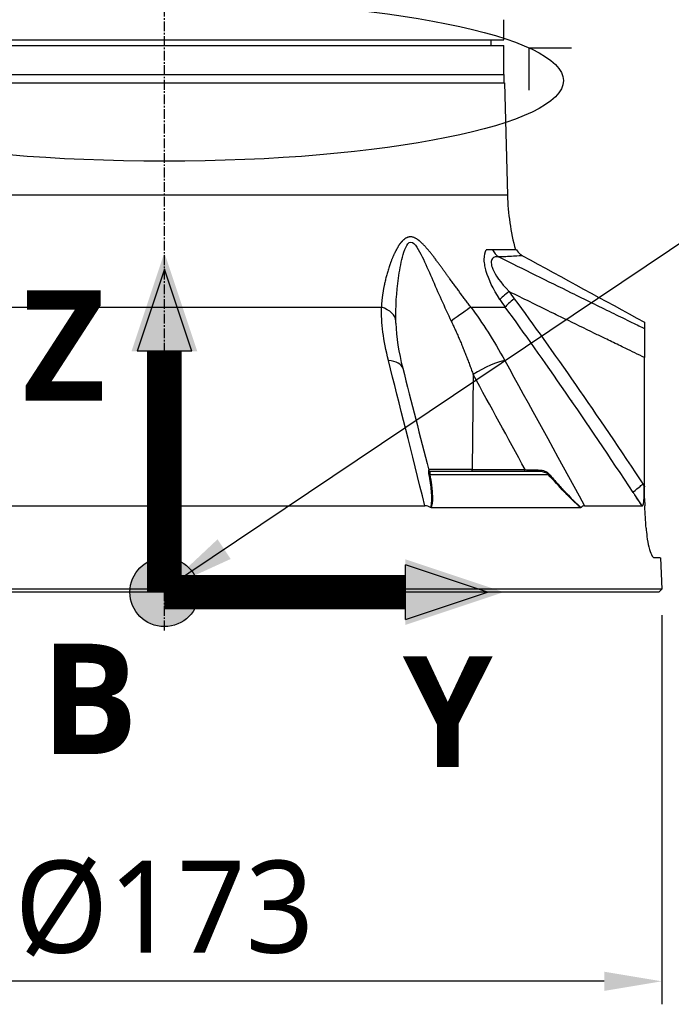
# Model space of a CAD drawing. Header units: millimetres. Extents: x 0 to 4378, y 0 to 2376.
# Tile 110 of 256: x 1620 to 1733, y 531 to 702. Entities that reach past the tile are written whole.
import ezdxf

# ---------------------------------------------------------------- set-up
doc = ezdxf.new("R2010")
doc.units = ezdxf.units.MM
doc.header["$LTSCALE"] = 0.2
doc.linetypes.add('CENTER2', pattern=[1.125, 0.75, -0.125, 0.125, -0.125])
for name, color, linetype in [('02_Center Line', 1, 'CENTER2'), ('07_Special Line2', 76, 'Continuous'), ('12_Before Rev.Num.', 5, 'Continuous'), ('13_After Rev.Num.', 6, 'Continuous')]:
    doc.layers.add(name, color=color, linetype=linetype)
doc.layers.add('14_Mark', color=7, linetype='Continuous', true_color=0xe03c31)
doc.styles.add('Rainbow-5.0 Style', font='malgunsl.ttf')
doc.dimstyles.new('Rainbow-5.0 Style', dxfattribs={"dimtxt": 4, "dimasz": 2.5, "dimexe": 1, "dimexo": 1, "dimgap": 1, "dimtad": 1, "dimdsep": 46, "dimtxsty": 'Rainbow-5.0 Style', "dimcen": 0, "dimclrd": 251, "dimclre": 251, "dimclrt": 7, "dimazin": 3, "dimtp": 0.1, "dimtm": 0.1000000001, "dimtfac": 0.61, "dimtmove": 0, "dimatfit": 3, "dimfxl": 1, "dimlwd": -1, "dimlwe": -1, "dimarcsym": 1})

# ---------------------------------------------------------------- blocks, each defined once
blk = doc.blocks.new('*D119')
at = {"color": 251, "linetype": 'ByBlock', "transparency": 16777216}
for p, q in [((1649.046442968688, 771.4572086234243), (1818.695553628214, 771.4572086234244)), ((1814.695553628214, 612.2572086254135), (1814.695553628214, 761.4572086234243)), ((1735.476601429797, 602.2572086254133), (1818.695553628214, 602.2572086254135))]:
    blk.add_line(p, q, dxfattribs=at)
at = {"color": 251, "transparency": 16777216}
for points in [[(1813.028886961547, 761.4572086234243), (1816.362220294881, 761.4572086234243), (1814.695553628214, 771.4572086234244)], [(1813.028886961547, 612.2572086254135), (1816.362220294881, 612.2572086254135), (1814.695553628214, 602.2572086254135)]]:
    blk.add_solid(points, dxfattribs=at)
at = {"layer": 'Defpoints', "color": 0, "transparency": 16777216}
for p in [(1645.046442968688, 771.4572086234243), (1814.695553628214, 771.4572086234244), (1731.476601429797, 602.2572086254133)]:
    blk.add_point(p, dxfattribs=at)
at = {"color": 7, "transparency": 16777216, "insert": (1802.380121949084, 686.8572086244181), "char_height": 16, "attachment_point": 5, "rotation": 90, "style": 'Rainbow-5.0 Style'}
blk.add_mtext('169.2', dxfattribs=at)
blk = doc.blocks.new('*D125')
at = {"color": 251, "linetype": 'ByBlock', "transparency": 16777216}
for p, q in [((1558.616284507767, 598.2572086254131), (1558.616284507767, 530.6151441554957)), ((1731.476601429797, 598.2572086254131), (1731.476601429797, 530.6151441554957)), ((1721.476601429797, 534.6151441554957), (1568.616284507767, 534.6151441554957))]:
    blk.add_line(p, q, dxfattribs=at)
at = {"color": 251, "transparency": 16777216}
for points in [[(1568.616284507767, 536.2818108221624), (1568.616284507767, 532.9484774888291), (1558.616284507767, 534.6151441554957)], [(1721.476601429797, 536.2818108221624), (1721.476601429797, 532.9484774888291), (1731.476601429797, 534.6151441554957)]]:
    blk.add_solid(points, dxfattribs=at)
at = {"layer": 'Defpoints', "color": 0, "transparency": 16777216}
for p in [(1558.616284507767, 602.2572086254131), (1731.476601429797, 602.2572086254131), (1558.616284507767, 534.6151441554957)]:
    blk.add_point(p, dxfattribs=at)
at = {"color": 7, "transparency": 16777216, "insert": (1645.046442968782, 547.2351305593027), "char_height": 16, "attachment_point": 5, "style": 'Rainbow-5.0 Style'}
blk.add_mtext('%%C173', dxfattribs=at)
blk = doc.blocks.new('A$C51789057')
for p, q in [((58.99788131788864, 96), (58.99788131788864, 99)), ((-58.9978813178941, 96), (58.99788131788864, 96)), ((56.69526961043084, 96), (56.71272467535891, 95)), ((-59, 95), (59, 95)), ((59, 90), (59, 95)), ((-59, 90), (59, 90)), ((-59, 89.99999999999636), (59, 89.99999999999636)), ((59, 90), (59, 88.5)), ((-40.36738951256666, 88.5), (59.0916507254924, 88.5)), ((59.0916507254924, 88.5), (59.60191148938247, 69.01392758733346)), ((34.81907760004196, 69.01392758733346), (-41.08654323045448, 69.01392758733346)), ((59.60191148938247, 69.01392758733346), (34.81907760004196, 69.01392758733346)), ((57.02322137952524, 59.5), (55.92673911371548, 59.5)), ((61.15229047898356, 59.5), (57.02322137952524, 59.5)), ((-37.69948853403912, 49.53608112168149), (37.69948853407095, 49.53608112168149)), ((53.26389373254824, 49.53608112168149), (59.22319716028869, 49.53608112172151)), ((58.77755296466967, 40.18198255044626), (58.7774727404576, 40.18210167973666)), ((83.42887954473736, 18.35216030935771), (83.42893088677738, 40.77397349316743)), ((53.65089358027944, 37.81226609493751), (53.4853566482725, 21.29312819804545)), ((70.72883824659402, 33.28157056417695), (70.72883824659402, 33.27211003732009)), ((71.0288382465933, 32.84434505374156), (71.0288382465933, 32.83492523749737)), ((73.72883824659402, 28.88293441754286), (73.72883824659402, 28.87500121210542)), ((73.82883824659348, 28.73533918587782), (73.82883824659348, 28.72749287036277)), ((74.0288382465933, 28.43996850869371), (74.0288382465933, 28.43230250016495)), ((74.32644903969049, 28.0000000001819), (74.32145529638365, 28.0000000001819)), ((53.48534690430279, 21.29214691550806), (45.90464387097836, 21.29214691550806)), ((46.21265962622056, 21), (65.2126522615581, 21)), ((53.48536429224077, 21.29410963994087), (62.68626785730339, 21.29214691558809)), ((46.1154336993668, 20.46418141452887), (66.68335319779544, 20.46418141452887)), ((80.82883824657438, 18.26935042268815), (80.82883824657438, 18.26957498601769)), ((81.22883824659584, 17.66451155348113), (81.22883824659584, 17.66458568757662)), ((81.47883824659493, 17.32792990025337), (81.47883824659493, 17.32799389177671)), ((81.47883824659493, 17.28461005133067), (81.47883824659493, 17.28475604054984)), ((83.14998852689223, 18.76201752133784), (83.35489165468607, 18.45290484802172)), ((83.42887409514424, 16.09905492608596), (83.35961085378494, 18.30291883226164)), ((83.42887409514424, 16.09905492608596), (83.42887954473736, 18.35216030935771)), ((82.99481480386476, 14.99650004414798), (81.73949372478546, 16.89132182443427)), ((83.42887463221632, 16.27118341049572), (83.46932631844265, 14.9841596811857)), ((-45.2628946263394, 14.99258666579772), (45.26289462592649, 14.99258666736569)), ((46.33548263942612, 14.69478612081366), (72.35160561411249, 14.69478612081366)), ((73.01517167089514, 14.99258666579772), (82.99519300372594, 14.99258666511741)), ((83.47016230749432, 14.88228261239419), (83.46353557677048, 14.98373622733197)), ((86.221094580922, 5.986806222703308), (86.41270871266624, 0.4996954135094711)), ((86.41270871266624, 0.4996954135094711), (-86.41270871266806, 0.4996954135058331)), ((85.93015846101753, 0), (-85.93015846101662, -3.637978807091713e-12)), ((86.41270871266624, 0.4996954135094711), (85.93015846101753, 0))]:
    blk.add_line(p, q)
blk.add_arc((99.5882044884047, 70.06100551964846), 40.00000000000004, 181.4999999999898, 195.3090343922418)
for centre, major_axis, ratio, start_param, end_param in [((59.52340639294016, 60.85018029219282), (-0.03806951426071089, 2.999758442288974), 0.9340632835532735, 2.025780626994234, 2.597153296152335), ((60.68663713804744, 52.30560269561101), (-2.480235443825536, -1.687729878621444), 0.1308235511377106, 4.948035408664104, 5.895303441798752), ((98.75264978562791, 66.20846790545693), (45.75208855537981, -9.383181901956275), 0.7959866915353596, 3.813983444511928, 3.853066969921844), ((61.56010725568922, 51.07545045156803), (-2.411352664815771, -1.784762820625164), 0.1400622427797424, 4.942659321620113, 5.910605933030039), ((35.22015836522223, 46.97046557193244), (4.999473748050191, 0.07254131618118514), 0.5854112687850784, 0.01994080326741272, 1.043431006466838), ((49.76096085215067, 46.97046557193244), (4.053536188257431, 2.927258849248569), 0.01176237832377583, 0.5188713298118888, 1.542361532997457), ((58.24738666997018, 106.6960910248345), (169.1336206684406, -92.68933907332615), 0.2220571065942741, 4.975886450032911, 4.981824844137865), ((36.56814741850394, 37.68138112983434), (4.844711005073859, 1.236440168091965), 0.4687791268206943, 6.283170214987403, 7.230215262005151), ((55.56365506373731, 37.68138154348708), (-4.385303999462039, -2.401896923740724), 0.218433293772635, 3.646285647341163, 5.04123041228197), ((36.56814741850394, 37.68138112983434), (4.844711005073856, 1.236440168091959), 0.4687791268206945, 6.282298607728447, 6.283170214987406), ((46.21265962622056, 21.29999999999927), (-1.756372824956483e-14, -0.2999999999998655), 0.999992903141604, 4.959733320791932, 6.283185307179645), ((46.24614998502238, 20.65701769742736), (-0.295149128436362, -0.0537307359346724), 0.6605644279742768, 0.2582544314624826, 0.9958373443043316), ((53.3705811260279, 21.29999999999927), (1.01237377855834e-16, -0.3000000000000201), 0.3826834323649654, 0, 1.547888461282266), ((62.57150254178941, 21.30000000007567), (2.391165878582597e-13, -0.3000000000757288), 0.3826834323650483, 0, 1.544615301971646), ((65.21265227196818, 21.29999306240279), (3.08883057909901e-11, -0.2999930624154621), 0.003767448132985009, 8.65367947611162e-06, 1.323476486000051), ((66.87237018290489, 20.65701769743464), (-0.2236197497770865, -0.1999855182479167), 0.1344646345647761, 0.4552805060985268, 1.192863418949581), ((70.32023226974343, 35.69275240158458), (166.0234753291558, -250.6170606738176), 0.002880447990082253, 4.783917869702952, 4.785571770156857), ((80.91902415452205, 25.69485954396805), (-1.77405486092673, 11.65337647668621), 0.1452992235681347, 4.003320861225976, 4.019878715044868), ((84.22234143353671, 18.43069115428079), (2.500948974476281, 1.656880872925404), 0.1278304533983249, 1.807960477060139, 1.837343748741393), ((-1075.350872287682, -700.4975617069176), (1234.455022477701, -656.3476469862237), 0.9653511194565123, 1.057223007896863, 1.058864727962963), ((1.662825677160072, -89.56889201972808), (11.91721721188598, -378.2196698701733), 0.2321113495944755, 1.843580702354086, 1.843591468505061), ((4.550487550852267, 149.4239640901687), (-79.84917252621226, 134.1595571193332), 0.1101017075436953, 3.086416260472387, 3.086718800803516)]:
    blk.add_ellipse(centre, major_axis=major_axis, ratio=ratio, start_param=start_param, end_param=end_param)
for points, knots in [([(58.99788131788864, 99), (58.99788131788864, 99.05596077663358), (58.99796531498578, 99.11269328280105), (58.99811344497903, 99.1654994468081), (58.9982615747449, 99.21830553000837), (58.99847675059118, 99.2686417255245), (58.99870808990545, 99.31234000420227), (58.99893943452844, 99.35603928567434), (58.9991914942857, 99.39430562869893), (58.99940466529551, 99.42397035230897), (58.9996178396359, 99.45363553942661), (58.999796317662, 99.47553683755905), (58.99989822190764, 99.48784235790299), (58.99996471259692, 99.49587148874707), (58.99999999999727, 99.49998670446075), (58.99999999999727, 99.49999996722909), (58.99999999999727, 99.49999998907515), (58.99999999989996, 99.4999999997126), (58.99999999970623, 99.49999999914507)], [0, 0, 0, 0, 0.107467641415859, 0.107467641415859, 0.107467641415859, 0.21493511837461, 0.21493511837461, 0.21493511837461, 0.322405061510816, 0.322405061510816, 0.322405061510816, 0.42987668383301, 0.42987668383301, 0.42987668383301, 0.499999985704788, 0.499999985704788, 0.499999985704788, 0.5001154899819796, 0.5001154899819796, 0.5001154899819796, 0.5001154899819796]), ([(40.21779140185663, 47.10135030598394), (40.17206216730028, 49.57898896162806), (40.3264571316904, 52.0938693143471), (40.84073780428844, 55.82628754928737), (41.05679069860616, 57.06824092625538), (41.51915879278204, 58.83909390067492), (41.69741498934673, 59.42105135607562), (42.15441046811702, 60.41320603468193), (42.45009118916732, 60.84085682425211), (43.18516658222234, 60.8554820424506), (43.55839742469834, 60.43496582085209), (44.20349555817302, 59.45857231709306), (44.49641645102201, 58.88973995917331), (45.36066876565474, 57.11547964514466), (45.89887805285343, 55.8675522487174), (47.53784725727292, 52.11809018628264), (48.65384611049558, 49.5860352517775), (49.841789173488, 47.10135030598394)], [0, 0, 0, 0, 0.25, 0.25, 0.375, 0.375, 0.4375, 0.4375, 0.5, 0.5, 0.5625, 0.5625, 0.624999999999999, 0.624999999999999, 0.749999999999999, 0.749999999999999, 1, 1, 1, 1]), ([(58.30714185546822, 50.86597543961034), (57.07439033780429, 52.73440923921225), (56.31627285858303, 54.38834393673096), (55.82079698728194, 56.09867738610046), (55.74432623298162, 56.42313836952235), (55.6331870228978, 57.03551572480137), (55.58110359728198, 57.48206296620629), (55.565886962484, 58.54331409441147), (55.69901037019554, 59.13820033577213), (55.90242491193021, 59.50038542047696)], [0, 0, 0, 0, 0.500000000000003, 0.500000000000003, 0.625000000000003, 0.625000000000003, 0.750000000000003, 0.750000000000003, 1, 1, 1, 1]), ([(58.10472569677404, 58.26571478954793), (57.9798192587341, 58.2901091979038), (57.86517972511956, 58.3018376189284), (57.65820162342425, 58.30491157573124), (57.59058088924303, 58.301332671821), (57.27600137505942, 58.23689834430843), (57.12659246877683, 58.15575161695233), (56.84951246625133, 57.80342198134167), (56.78167470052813, 57.5538421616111), (56.79417299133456, 57.09152009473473), (56.81742807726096, 56.92277821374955), (56.88223459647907, 56.650425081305), (56.90882508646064, 56.55643208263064), (56.97220394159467, 56.36244968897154), (57.02567830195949, 56.2216211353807), (57.45597740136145, 55.16844764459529), (58.3822974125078, 53.8174557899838), (59.8928800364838, 52.22707185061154)], [0, 0, 0, 0, 0.0624999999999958, 0.0624999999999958, 0.124999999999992, 0.124999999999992, 0.249999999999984, 0.249999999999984, 0.374999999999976, 0.374999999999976, 0.437499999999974, 0.437499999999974, 0.468749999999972, 0.468749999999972, 0.499999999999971, 0.499999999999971, 1, 1, 1, 1]), ([(58.10472569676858, 58.26571478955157), (62.40498413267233, 56.13283995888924), (66.59834659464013, 54.06057669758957), (70.68311162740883, 52.05000818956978), (73.06236855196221, 50.87891046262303), (75.40478489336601, 49.7287435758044), (77.71001831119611, 48.59971959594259), (78.73617733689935, 48.09714222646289), (79.75496819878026, 47.59875376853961), (80.76636126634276, 47.10457249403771), (80.91984649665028, 47.029577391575), (81.07317028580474, 46.95462506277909), (81.2263419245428, 46.87963488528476), (81.62809018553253, 46.68294590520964), (82.02851364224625, 46.48820591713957), (82.42782516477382, 46.29331563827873)], [0, 0, 0, 0, 0.5039546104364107, 0.5039546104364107, 0.5039546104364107, 0.7974935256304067, 0.7974935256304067, 0.7974935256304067, 0.9281603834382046, 0.9281603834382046, 0.9281603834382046, 0.9479898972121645, 0.9479898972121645, 0.9479898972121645, 1, 1, 1, 1]), ([(62.24514397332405, 58.47133172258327), (62.24426314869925, 58.47181501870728), (61.89677616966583, 58.4485269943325), (61.21213423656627, 58.40880540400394), (60.87763127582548, 58.38939819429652), (60.46421544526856, 58.36499954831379), (59.96754446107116, 58.3376681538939), (59.95625959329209, 58.33704715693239), (59.94492971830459, 58.33642466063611), (59.93355498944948, 58.33580074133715), (59.55226635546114, 58.31488654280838), (59.11543962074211, 58.28765212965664), (58.62933873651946, 58.27683426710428)], [0.5000316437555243, 0.5000316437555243, 0.5000316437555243, 0.5000316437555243, 0.7671377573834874, 0.7671377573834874, 0.7671377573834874, 0.8976406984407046, 0.8976406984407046, 0.8976406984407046, 0.9006058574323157, 0.9006058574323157, 0.9006058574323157, 1, 1, 1, 1]), ([(61.15229042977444, 59.5), (61.32521765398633, 59.22589756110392), (61.54596140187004, 58.97703117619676), (61.93705535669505, 58.65918180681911), (62.08749084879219, 58.55793559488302), (62.24514397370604, 58.47133172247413)], [0, 0, 0, 0, 0.09722787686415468, 0.09722787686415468, 0.1511906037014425, 0.1511906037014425, 0.1511906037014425, 0.1511906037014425]), ([(83.42889715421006, 40.77397225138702), (82.3116441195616, 41.3124574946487), (81.19410259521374, 41.85027716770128), (80.07700785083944, 42.38911604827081), (79.69816109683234, 42.57185557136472), (79.31936022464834, 42.75469749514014), (78.94060555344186, 42.93764105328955), (78.14692762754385, 43.32099807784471), (77.35344438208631, 43.70479092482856), (76.5601456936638, 44.08899539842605), (75.95572867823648, 44.38172211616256), (75.35141879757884, 44.67468778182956), (74.74721249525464, 44.96788342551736), (73.00848410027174, 45.81161443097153), (71.27060736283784, 46.65724520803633), (69.53349871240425, 47.504573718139), (68.87620061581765, 47.82519120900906), (68.219011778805, 48.1460505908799), (67.56192893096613, 48.46714410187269), (65.16827737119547, 49.63683828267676), (62.77602172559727, 50.80962300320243), (60.38498407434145, 51.9850799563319), (60.2209514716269, 52.06571995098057), (60.05692451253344, 52.14637260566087), (59.89294017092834, 52.2270422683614)], [0, 0, 0, 0, 0.1421652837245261, 0.1421652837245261, 0.1421652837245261, 0.190378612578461, 0.190378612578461, 0.190378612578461, 0.2914093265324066, 0.2914093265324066, 0.2914093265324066, 0.368384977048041, 0.368384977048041, 0.368384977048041, 0.5898983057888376, 0.5898983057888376, 0.5898983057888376, 0.673715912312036, 0.673715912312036, 0.673715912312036, 0.979050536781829, 0.979050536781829, 0.979050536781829, 0.9999974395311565, 0.9999974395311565, 0.9999974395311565, 0.9999974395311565]), ([(83.42889948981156, 46.90031270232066), (83.42889951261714, 46.90031268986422), (83.42889953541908, 46.90031165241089), (83.42889955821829, 46.9003095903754), (83.4289026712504, 46.90002804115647), (83.42890574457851, 46.88063340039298), (83.42890877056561, 46.84328919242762), (83.42891181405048, 46.80572905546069), (83.42891480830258, 46.75001255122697), (83.4289177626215, 46.67749663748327), (83.42891779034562, 46.67681612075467), (83.42891781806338, 46.67613412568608), (83.42891784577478, 46.67545065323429), (83.42892076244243, 46.60351259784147), (83.42892361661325, 46.5063667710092), (83.42892648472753, 46.41498937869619), (83.42892654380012, 46.41310733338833), (83.4289266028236, 46.41122817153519), (83.42892666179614, 46.40935213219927), (83.42892949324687, 46.31927699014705), (83.42893228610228, 46.20948323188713), (83.42893436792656, 45.82102949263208)], [0.4990871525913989, 0.4990871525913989, 0.4990871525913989, 0.4990871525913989, 0.5, 0.5, 0.5, 0.6246396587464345, 0.6246396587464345, 0.6246396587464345, 0.75, 0.75, 0.75, 0.7511764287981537, 0.7511764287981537, 0.7511764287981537, 0.875, 0.875, 0.875, 0.877550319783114, 0.877550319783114, 0.877550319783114, 1, 1, 1, 1]), ([(83.42893436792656, 45.82102949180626), (83.4289352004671, 45.66559109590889), (83.42893575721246, 45.41733119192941), (83.42893631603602, 44.77031784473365), (83.42893629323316, 44.36192014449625), (83.42893560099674, 43.44018444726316), (83.42893495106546, 42.93084888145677), (83.42893322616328, 41.87742706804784), (83.4289321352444, 41.32297162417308), (83.42889715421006, 40.77397225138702)], [-0.6621411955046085, -0.6621411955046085, -0.6621411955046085, -0.6621411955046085, -0.500004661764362, -0.500004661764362, -0.330185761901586, -0.330185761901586, -0.1648010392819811, -0.1648010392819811, -7.303728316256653e-06, -7.303728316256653e-06, -7.303728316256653e-06, -7.303728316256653e-06]), ([(45.96985338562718, 20.55527606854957), (45.93111392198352, 20.76284622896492), (45.9185848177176, 20.94457891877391), (45.91747518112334, 21.05230878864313), (45.91638779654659, 21.15787830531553), (45.92441206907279, 21.21696887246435), (45.92195599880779, 21.22605598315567)], [0, 0, 0, 0, 0.5, 0.5, 0.5, 0.9899732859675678, 0.9899732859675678, 0.9899732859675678, 0.9899732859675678]), ([(46.25602205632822, 14.71446385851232), (46.3670328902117, 15.03390638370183), (46.43287052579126, 15.40662396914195), (46.45518820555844, 15.83592443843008), (46.45904629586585, 15.91013824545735), (46.46135443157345, 15.98002058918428), (46.4628575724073, 16.04830002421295), (46.46570205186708, 16.17750910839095), (46.46510322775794, 16.30134020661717), (46.46227062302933, 16.43965088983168), (46.4579411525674, 16.65105067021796), (46.44734051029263, 16.88647978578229), (46.43063487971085, 17.14458550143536), (46.42248074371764, 17.27056871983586), (46.41280494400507, 17.39791812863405), (46.40183668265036, 17.52655594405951), (46.32292087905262, 18.45209521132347), (46.17616813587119, 19.44982364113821), (45.96985338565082, 20.55527606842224)], [3.037985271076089e-06, 3.037985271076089e-06, 3.037985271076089e-06, 3.037985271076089e-06, 0.249999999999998, 0.249999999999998, 0.249999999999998, 0.2932173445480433, 0.2932173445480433, 0.2932173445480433, 0.374999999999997, 0.374999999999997, 0.374999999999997, 0.499999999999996, 0.499999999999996, 0.499999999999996, 0.5610133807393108, 0.5610133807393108, 0.5610133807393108, 1, 1, 1, 1]), ([(46.21265962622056, 21), (46.21163934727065, 21), (46.18730065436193, 20.99241500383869), (46.16970848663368, 20.96549974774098), (46.16091240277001, 20.95204211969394), (46.15302286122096, 20.93614381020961), (46.14626920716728, 20.92010515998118), (46.13951555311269, 20.9040665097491), (46.13688644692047, 20.89842185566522), (46.12978470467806, 20.87331246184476), (46.10137773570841, 20.77287488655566), (46.09574509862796, 20.62295855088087), (46.1154336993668, 20.46418141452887)], [0, 0, 0, 0, 0.250000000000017, 0.250000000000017, 0.250000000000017, 0.375000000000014, 0.375000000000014, 0.375000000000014, 0.500000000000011, 0.500000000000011, 0.500000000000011, 1, 1, 1, 1]), ([(62.68626823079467, 21.29214691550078), (62.80536151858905, 21.28878362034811), (62.96461826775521, 21.28388317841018), (63.37402608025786, 21.27254198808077), (63.65932846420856, 21.26535034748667), (64.45847859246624, 21.24449980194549), (64.89771297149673, 21.234067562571), (65.21374811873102, 21.22655100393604)], [0, 0, 0, 0, 0.249999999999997, 0.249999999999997, 0.499999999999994, 0.499999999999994, 0.9999999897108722, 0.9999999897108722, 0.9999999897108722, 0.9999999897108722]), ([(65.21374811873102, 21.22655100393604), (65.51414538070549, 21.21941077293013), (65.76293809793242, 21.17579341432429), (66.07475576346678, 21.05349668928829), (66.38657342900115, 20.93119996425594), (66.63301649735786, 20.76373177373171), (66.81484775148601, 20.55527606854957)], [0, 0, 0, 0, 0.5, 0.5, 0.5, 1, 1, 1, 1]), ([(66.81484775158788, 20.55527606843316), (67.36543423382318, 19.92406830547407), (67.89389006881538, 19.32734981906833), (68.40095011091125, 18.76592805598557), (68.65448013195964, 18.48521717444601), (68.90265294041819, 18.21334998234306), (69.14539227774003, 17.95041336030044), (69.27018949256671, 17.81523231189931), (69.40409780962, 17.67101108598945), (69.53749700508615, 17.52790569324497), (69.66356860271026, 17.39266105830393), (69.78930533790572, 17.25830189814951), (69.9063374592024, 17.13345860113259), (70.3002842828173, 16.71321824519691), (70.61139895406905, 16.38398536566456), (70.94811710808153, 16.04769096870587), (71.02315048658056, 15.97275201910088), (71.0994452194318, 15.89734363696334), (71.17826424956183, 15.82054901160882), (71.61078984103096, 15.39913249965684), (72.0212026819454, 15.03152935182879), (72.40163089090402, 14.71445221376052)], [0, 0, 0, 0, 0.25, 0.25, 0.25, 0.375, 0.375, 0.375, 0.4392650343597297, 0.4392650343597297, 0.4392650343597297, 0.5, 0.5, 0.5, 0.7044425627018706, 0.7044425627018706, 0.7044425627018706, 0.75, 0.75, 0.75, 0.9999999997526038, 0.9999999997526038, 0.9999999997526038, 0.9999999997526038]), ([(46.1154336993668, 20.46418141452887), (46.23259495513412, 19.82353769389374), (46.32705237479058, 19.21942938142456), (46.39930343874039, 18.6517826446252), (46.43542897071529, 18.3679592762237), (46.46600435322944, 18.09325299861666), (46.49110771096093, 17.8276747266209), (46.50292147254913, 17.70269230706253), (46.51352283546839, 17.57972223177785), (46.52292281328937, 17.45879453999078), (46.5235099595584, 17.45124109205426), (46.52409241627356, 17.44369524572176), (46.52467013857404, 17.43615704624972), (46.53449696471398, 17.30793527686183), (46.54166249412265, 17.20462982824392), (46.55008769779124, 17.05834619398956), (46.57418899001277, 16.63988454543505), (46.57952452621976, 16.29377229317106), (46.56727959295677, 15.9947739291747), (46.56240244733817, 15.8756831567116), (46.55534206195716, 15.76369021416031), (46.54520370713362, 15.6575812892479), (46.52740746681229, 15.4713242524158), (46.50849661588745, 15.3340073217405), (46.47545454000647, 15.17646198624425), (46.44241250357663, 15.01891683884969), (46.39587694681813, 14.85835618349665), (46.33548351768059, 14.6947879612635)], [0, 0, 0, 0, 0.250000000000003, 0.250000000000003, 0.250000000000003, 0.375000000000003, 0.375000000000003, 0.375000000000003, 0.4338256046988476, 0.4338256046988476, 0.4338256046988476, 0.437500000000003, 0.437500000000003, 0.437500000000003, 0.500000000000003, 0.500000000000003, 0.500000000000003, 0.6787886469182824, 0.6787886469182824, 0.6787886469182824, 0.750000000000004, 0.750000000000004, 0.750000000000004, 0.875000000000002, 0.875000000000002, 0.875000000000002, 0.9999998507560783, 0.9999998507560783, 0.9999998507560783, 0.9999998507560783]), ([(72.35160624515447, 14.6947879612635), (72.14224867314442, 14.86461316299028), (71.92717301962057, 15.04757667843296), (71.70656828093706, 15.2437273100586), (71.59626578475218, 15.34180273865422), (71.48458413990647, 15.44317851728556), (71.37152156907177, 15.54783719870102), (71.25845899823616, 15.65249588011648), (71.11526642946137, 15.78809136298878), (71.02817569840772, 15.87163857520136), (70.98705311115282, 15.91108798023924), (70.94472987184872, 15.95194654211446), (70.90120410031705, 15.99418742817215), (70.7603693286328, 16.13086474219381), (70.60700834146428, 16.28249907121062), (70.4412241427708, 16.4488498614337), (70.22420341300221, 16.66661229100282), (69.96003807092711, 16.93654669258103), (69.72647083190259, 17.17831982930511), (69.63722927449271, 17.27069670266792), (69.54727331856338, 17.36425685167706), (69.45662212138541, 17.45893192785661), (68.59824685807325, 18.35540926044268), (67.67234455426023, 19.3575972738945), (66.68335319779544, 20.46418141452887)], [1.43745142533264e-07, 1.43745142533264e-07, 1.43745142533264e-07, 1.43745142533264e-07, 0.125, 0.125, 0.125, 0.1875, 0.1875, 0.1875, 0.25, 0.25, 0.25, 0.2795113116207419, 0.2795113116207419, 0.2795113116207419, 0.375, 0.375, 0.375, 0.5, 0.5, 0.5, 0.547760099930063, 0.547760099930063, 0.547760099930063, 1, 1, 1, 1]), ([(81.4660235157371, 17.30555111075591), (81.55913361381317, 17.47946423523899), (81.9365184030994, 17.84228031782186), (82.47976081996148, 18.26542841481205), (82.68970998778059, 18.42896422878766), (82.91902342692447, 18.59840033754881), (83.14998853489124, 18.76201752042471)], [0, 0, 0, 0, 0.7212539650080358, 0.7212539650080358, 0.7212539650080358, 1, 1, 1, 1]), ([(82.99481480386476, 14.99650004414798), (83.0334114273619, 14.99902532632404), (83.07255727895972, 15.02425734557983), (83.15073417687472, 15.13970801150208), (83.18813624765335, 15.24203322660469), (83.26362592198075, 15.54244880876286), (83.2946619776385, 15.76817941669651), (83.3403983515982, 16.26419663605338), (83.35460300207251, 16.53538241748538), (83.37654186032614, 17.2999897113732), (83.37248171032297, 17.81427147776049), (83.35926522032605, 18.30267249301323)], [1.055933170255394, 1.055933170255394, 1.055933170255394, 1.055933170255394, 1.099932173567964, 1.099932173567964, 1.15301570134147, 1.15301570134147, 1.23739034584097, 1.23739034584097, 1.321764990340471, 1.321764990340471, 1.465056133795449, 1.465056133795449, 1.465056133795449, 1.465056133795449]), ([(46.25601800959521, 14.7144522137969), (46.101279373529, 14.80262277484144), (45.94002889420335, 14.87243925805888), (45.60572832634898, 14.96783758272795), (45.43496014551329, 14.99258699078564), (45.2628946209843, 14.99258697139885)], [-0.1212578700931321, -0.1212578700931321, -0.1212578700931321, -0.1212578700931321, -0.06073354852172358, -0.06073354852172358, -1.219072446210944e-08, -1.219072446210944e-08, -1.219072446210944e-08, -1.219072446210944e-08]), ([(46.33548258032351, 14.69478929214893), (46.32127201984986, 14.69479823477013), (46.30696099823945, 14.6962882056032), (46.28023828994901, 14.70289961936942), (46.26778659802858, 14.70768959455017), (46.25601800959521, 14.7144522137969)], [-0.009677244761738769, -0.009677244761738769, -0.009677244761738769, -0.009677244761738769, -0.004619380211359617, -0.004619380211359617, -3.186487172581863e-06, -3.186487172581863e-06, -3.186487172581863e-06, -3.186487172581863e-06]), ([(72.40163089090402, 14.71445221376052), (72.39438227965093, 14.70769032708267), (72.38662248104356, 14.70290065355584), (72.36980494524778, 14.69628849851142), (72.36070678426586, 14.69479823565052), (72.3516055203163, 14.69478929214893)], [-0.009683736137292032, -0.009683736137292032, -0.009683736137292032, -0.009683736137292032, -0.005063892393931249, -0.005063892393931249, -9.827162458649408e-07, -9.827162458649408e-07, -9.827162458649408e-07, -9.827162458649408e-07]), ([(73.0151716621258, 14.99258697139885), (72.90875300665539, 14.99258699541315), (72.80330061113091, 14.96795180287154), (72.59672711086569, 14.87276167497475), (72.49704565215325, 14.80282850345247), (72.40163089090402, 14.71445221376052)], [-0.1213984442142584, -0.1213984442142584, -0.1213984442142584, -0.1213984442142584, -0.06074723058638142, -0.06074723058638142, -2.43663601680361e-05, -2.43663601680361e-05, -2.43663601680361e-05, -2.43663601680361e-05]), ([(83.70249191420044, 11.14143712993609), (83.7320149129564, 10.64082594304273), (83.77778554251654, 10.14889724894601), (83.9231964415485, 9.002407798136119), (84.03744809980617, 8.38128151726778), (84.31159741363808, 7.252236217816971), (84.46757325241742, 6.808089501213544), (84.84771839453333, 6.027604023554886), (85.00985825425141, 6.029114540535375), (85.21775065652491, 6.021853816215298), (85.35369229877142, 6.017105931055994), (85.75468600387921, 6.003100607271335), (85.95602253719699, 5.996068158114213), (86.13171835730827, 5.989930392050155), (86.17003615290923, 5.988591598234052), (86.21188310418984, 5.987129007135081), (86.22109456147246, 5.986806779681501), (86.221094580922, 5.986806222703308)], [1.000000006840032e-06, 1.000000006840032e-06, 1.000000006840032e-06, 1.000000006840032e-06, 0.151148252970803, 0.151148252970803, 0.3715932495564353, 0.3715932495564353, 0.6264728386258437, 0.6264728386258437, 1.04556403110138, 1.04556403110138, 2.146952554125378, 2.146952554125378, 4.688352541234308, 4.688352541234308, 5.791914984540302, 5.791914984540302, 6.659673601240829, 6.659673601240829, 6.659673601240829, 6.659673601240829])]:
    blk.add_open_spline(points, degree=3, knots=knots)
blk.add_rational_spline([(53.26389372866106, 49.53608111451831), (51.56149115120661, 51.74708448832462), (49.9399456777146, 53.99540544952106), (47.50567059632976, 57.32826061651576), (46.6983180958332, 58.43752941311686), (45.3792759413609, 60.01464969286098), (44.92881823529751, 60.52027845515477), (43.92245520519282, 61.38818379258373), (43.33285683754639, 61.76197598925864), (42.13840317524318, 61.74897579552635), (41.64117573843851, 61.3688417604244), (40.85633343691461, 60.48692648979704), (40.54055957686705, 59.9696309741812), (39.70475215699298, 58.39553944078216), (39.28815720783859, 57.29158088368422), (38.2367176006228, 53.9738757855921), (37.81644971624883, 51.74075917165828), (37.69948854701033, 49.53608111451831)], [0.999999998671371, 0.999999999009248, 0.999999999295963, 0.999999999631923, 0.999999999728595, 0.999999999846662, 0.999999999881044, 0.999999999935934, 0.999999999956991, 0.999999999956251, 0.9999999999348, 0.999999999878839, 0.999999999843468, 0.999999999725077, 0.999999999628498, 0.999999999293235, 0.999999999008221, 0.999999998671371], degree=3, knots=[0, 0, 0, 0, 0.25, 0.25, 0.375, 0.375, 0.4375, 0.4375, 0.5, 0.5, 0.5625, 0.5625, 0.625, 0.625, 0.75, 0.75, 1, 1, 1, 1])
for points in [[(55.92673911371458, 59.5), (55.91863437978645, 59.5), (55.91052964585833, 59.5), (55.90242491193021, 59.50038542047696)], [(58.62933873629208, 58.27683426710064), (58.45507286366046, 58.27413212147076), (58.28005991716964, 58.27015230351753), (58.10472634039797, 58.26571596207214)], [(62.24513985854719, 58.47132418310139), (69.30639289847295, 54.61432043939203), (76.3676459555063, 50.75731668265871), (83.42889948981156, 46.90031270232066)], [(59.89288013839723, 52.22707170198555), (60.17598508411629, 51.81103348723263), (60.46735860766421, 51.40088786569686), (60.76635869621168, 50.99691960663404)], [(60.76635869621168, 50.99691960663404), (67.43069615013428, 41.99297311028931), (74.98114200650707, 31.10324933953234), (83.42887954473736, 18.35216030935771)], [(38.92745938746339, 40.24699709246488), (38.05385283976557, 43.73478278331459), (37.67573479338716, 46.83114412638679), (37.69948852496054, 49.53608112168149)], [(53.26389373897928, 49.53608112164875), (55.25907321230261, 46.83490930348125), (57.22525846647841, 43.73854796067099), (59.14852172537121, 40.24699709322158)], [(81.4660235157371, 17.30555111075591), (73.19517037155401, 29.82920116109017), (65.79056975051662, 40.57221193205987), (59.22319716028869, 49.53608112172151)], [(40.22515226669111, 46.76834379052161), (40.22229261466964, 46.87949873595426), (40.21983730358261, 46.99050205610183), (40.21779140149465, 47.10135031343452)], [(40.22529924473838, 46.76264437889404), (40.22525013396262, 46.76454422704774), (40.2252011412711, 46.76644403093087), (40.22515226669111, 46.76834379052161)], [(40.22529924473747, 46.76264437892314), (40.28876316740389, 44.30754538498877), (40.72338110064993, 41.6197475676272), (41.41286740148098, 38.91778708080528)], [(45.26289459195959, 14.99258678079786), (42.93095462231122, 24.27621699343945), (40.81921554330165, 32.69435376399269), (38.9274593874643, 40.24699709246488)], [(59.14852169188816, 40.24699708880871), (63.3060781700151, 32.69924206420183), (67.9281950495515, 24.28110529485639), (73.01517161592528, 14.99258678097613)], [(41.41288729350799, 38.91568393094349), (42.9171986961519, 33.02138506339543), (44.41989249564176, 27.12451567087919), (45.92149831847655, 21.22593988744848)], [(62.68626823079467, 21.29214691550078), (59.67729464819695, 26.80063975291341), (56.66592128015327, 32.30761972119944), (53.65089358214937, 37.81226628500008)], [(65.2126522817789, 21), (65.73516919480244, 21), (66.3287765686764, 20.84363022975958), (66.68335319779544, 20.46418141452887)], [(83.70249191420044, 11.14143712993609), (83.6288526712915, 12.39011211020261), (83.55147792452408, 13.63724583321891), (83.47016244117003, 14.88228262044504)]]:
    blk.add_open_spline(points, degree=3)
blk.add_rational_spline([(49.84178918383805, 47.10135031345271), (51.27860390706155, 44.09612891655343), (52.5243738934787, 40.97693428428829), (53.65089358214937, 37.81226628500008)], [1.00000000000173, 1.00000000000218, 1.00000000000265, 1.00000000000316], degree=3)
at = {"layer": '02_Center Line', "ltscale": 11.28827476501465}
blk.add_line((0, -6.640285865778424), (0, 256.8362449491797), dxfattribs=at)
blk = doc.blocks.new('Blk$L1P0-3O23B')
for p, q in [((63.34752289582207, 5.697373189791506), (63.34752289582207, -1.67419825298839)), ((63.34752289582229, 5.697373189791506), (70.71909433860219, 5.697373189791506))]:
    blk.add_line(p, q)
blk.add_ellipse((0, 0), major_axis=(69.3453921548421, 0), ratio=0.2019539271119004)
blk = doc.blocks.new('A$Cc30e0e7f')
at = {"layer": '07_Special Line2'}
blk.add_hatch(color=256, dxfattribs=at).paths.add_polyline_path([(49.15599999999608, -1.818989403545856e-12), (34.89999999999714, 4.751999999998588), (34.89999999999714, -4.752000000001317)])
at = {"layer": '12_Before Rev.Num.'}
blk.add_hatch(color=256, dxfattribs=at).paths.add_polyline_path([(0, 49.15599999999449), (-4.751999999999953, 34.89999999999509), (4.751999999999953, 34.89999999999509)])
at = {"layer": '14_Mark'}
h = blk.add_hatch(color=256, dxfattribs=at)
h.dxf.hatch_style = 1
h.paths.add_polyline_path([(5.000000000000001, -5.551115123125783e-17, 1), (-5, 0, 1)])
at = {"layer": '07_Special Line2'}
for p, q in [((34.90000000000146, -3.960000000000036), (34.90000000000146, 3.960000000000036)), ((46.78000000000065, 0), (34.90000000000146, 3.960000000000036)), ((34.90000000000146, -3.960000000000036), (46.78000000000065, 0))]:
    blk.add_line(p, q, dxfattribs=at)
at = {"layer": '07_Special Line2', "const_width": 5}
blk.add_lwpolyline([(34.90000000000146, 0), (0, 0)], dxfattribs=at)
at = {"layer": '12_Before Rev.Num.'}
for p, q in [((0, 46.78000000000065), (-3.960000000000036, 34.90000000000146)), ((3.960000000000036, 34.90000000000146), (0, 46.78000000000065)), ((3.960000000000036, 34.90000000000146), (-3.960000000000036, 34.90000000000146))]:
    blk.add_line(p, q, dxfattribs=at)
at = {"layer": '12_Before Rev.Num.', "const_width": 5}
blk.add_lwpolyline([(0, 34.90000000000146), (0, 0)], dxfattribs=at)
at = {"layer": '14_Mark'}
blk.add_circle((0, 0), 5, dxfattribs=at)
at = {"layer": '07_Special Line2', "insert": (34.52853906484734, -17.3082838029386), "char_height": 16, "attachment_point": 4, "style": 'Rainbow-5.0 Style'}
blk.add_mtext('{\\fMalgun Gothic Semilight|b1|i0|c129|p50;Y}', dxfattribs=at)
at = {"layer": '12_Before Rev.Num.', "insert": (-20.58703039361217, 35.72515308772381), "char_height": 16, "attachment_point": 4, "style": 'Rainbow-5.0 Style'}
blk.add_mtext('{\\fMalgun Gothic Semilight|b1|i0|c129|p50;Z}', dxfattribs=at)
at = {"layer": '14_Mark', "insert": (-17.83934256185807, -15.45933747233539), "char_height": 16, "attachment_point": 4, "style": 'Rainbow-5.0 Style'}
blk.add_mtext('{\\fMalgun Gothic Semilight|b1|i0|c129|p50;B}', dxfattribs=at)

msp = doc.modelspace()

# ---------------------------------------------------------------- block references
msp.add_blockref('A$C51789057', (1645.046442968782, 602.2572086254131))
at = {"xscale": 1.2, "yscale": 1.2, "zscale": 1.2}
msp.add_blockref('A$Cc30e0e7f', (1645.046442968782, 602.2572086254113), dxfattribs=at)
at = {"layer": '13_After Rev.Num.'}
msp.add_blockref('Blk$L1P0-3O23B', (1645.046442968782, 691.1608961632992), dxfattribs=at)

# ---------------------------------------------------------------- dimensions: what is measured, and where the dimension line sits
dim = msp.add_linear_dim(base=(1814.695553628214, 771.4572086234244), p1=(1731.476601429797, 602.2572086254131), p2=(1645.046442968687, 771.4572086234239), angle=90, dimstyle='Rainbow-5.0 Style', override={"dimscale": 4})
dim.commit()
dim.dimension.update_dxf_attribs({"geometry": '*D119', "text_midpoint": (1802.380121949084, 686.8572086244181)})
dim = msp.add_linear_dim(base=(1558.616284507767, 534.6151441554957), p1=(1731.476601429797, 602.2572086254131), p2=(1558.616284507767, 602.2572086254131), text='%%C173', dimstyle='Rainbow-5.0 Style', override={"dimscale": 4, "dimtol": 0, "dimlim": 0, "dimtp": 0.1, "dimtm": 0.1000000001, "dimtfac": 0.61, "dimtdec": 2, "dimtolj": 0, "dimtzin": 8})
dim.commit()
dim.dimension.update_dxf_attribs({"geometry": '*D125', "text_midpoint": (1645.046442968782, 547.2351305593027)})

# ---------------------------------------------------------------- leaders
at = {"annotation_type": 0, "has_hookline": 1, "hookline_direction": 0, "text_width": 41.91978246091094}
msp.add_leader([(1645.046442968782, 602.7569040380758), (1851.058915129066, 741.1663624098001), (1863.558915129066, 741.1663624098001)], dimstyle='Rainbow-5.0 Style', override={"dimscale": 5, "dimgap": 1, "dimtad": 1}, dxfattribs=at)

doc.saveas('drawing.dxf')
